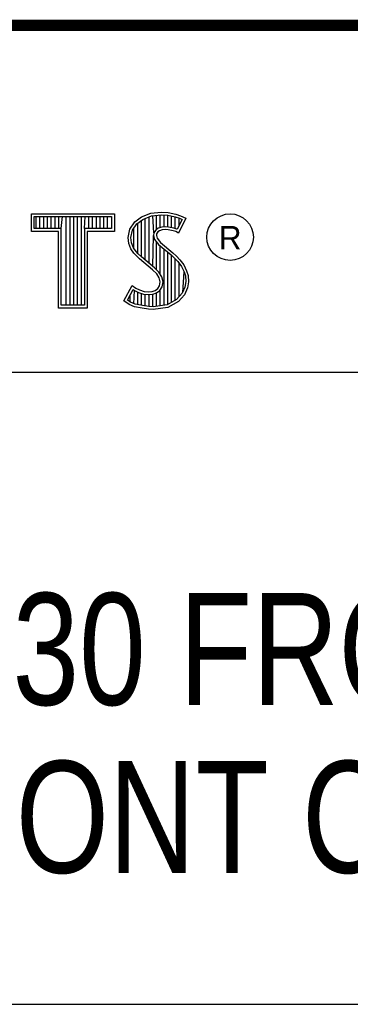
# Model space of a CAD drawing. Header units: inches. Extents: x 0 to 34, y 0 to 22.
# Tile 21 of 23: x 30.452 to 31.042, y 1.25 to 3.01. Entities that reach past the tile are written whole.
import ezdxf

# ---------------------------------------------------------------- set-up
doc = ezdxf.new("R2010")
doc.units = ezdxf.units.IN
doc.header["$LTSCALE"] = 1.87
doc.header["$MEASUREMENT"] = 0
doc.layers.get('0').update_dxf_attribs({"linetype": 'CONTINUOUS'})
doc.layers.add('NOTE', color=7, linetype='CONTINUOUS')
doc.styles.get("Standard").update_dxf_attribs({"font": 'txt', "width": 0.8})
doc.styles.add('TEXTSTYLE_2', font='txt')

msp = doc.modelspace()

# ---------------------------------------------------------------- linework, layer by layer
at = {"color": 2, "linetype": 'CONTINUOUS'}
for p, q in [((28.3793, 3.0003), (33.5093, 3.0003)), ((30.4728, 2.6631), (30.6211, 2.6631)), ((30.4728, 2.6317), (30.4728, 2.6631)), ((30.4776, 2.6583), (30.6162, 2.6583)), ((30.4776, 2.6366), (30.4776, 2.6583)), ((30.4815, 2.6366), (30.4815, 2.6583)), ((30.4882, 2.6366), (30.4882, 2.6583)), ((30.495, 2.6366), (30.495, 2.6583)), ((30.5017, 2.6366), (30.5017, 2.6583)), ((30.5084, 2.6366), (30.5084, 2.6583)), ((30.5151, 2.6366), (30.5151, 2.6583)), ((30.5218, 2.6366), (30.5218, 2.6583)), ((30.5263, 2.6366), (30.5285, 2.6583)), ((30.5352, 2.4996), (30.5352, 2.6583)), ((30.5419, 2.4996), (30.5419, 2.6583)), ((30.5486, 2.4996), (30.5486, 2.6583)), ((30.5554, 2.4996), (30.5554, 2.6583)), ((30.5621, 2.4996), (30.5621, 2.6583)), ((30.5676, 2.6366), (30.5688, 2.6583)), ((30.5755, 2.6366), (30.5755, 2.6583)), ((30.5822, 2.6366), (30.5822, 2.6583)), ((30.5889, 2.6366), (30.5889, 2.6583)), ((30.5956, 2.6366), (30.5956, 2.6583)), ((30.6023, 2.6366), (30.6023, 2.6583)), ((30.609, 2.6366), (30.609, 2.6583)), ((30.6162, 2.6583), (30.6162, 2.6366)), ((30.6211, 2.6631), (30.6211, 2.6317)), ((30.6577, 2.6488), (30.6695, 2.6575)), ((30.6695, 2.6575), (30.6863, 2.6642)), ((30.6719, 2.6532), (30.6875, 2.6594)), ((30.6829, 2.5748), (30.6829, 2.6576)), ((30.6863, 2.6642), (30.7049, 2.6662)), ((30.6875, 2.6594), (30.705, 2.6613)), ((30.6917, 2.629), (30.6896, 2.6596)), ((30.6963, 2.635), (30.6963, 2.6604)), ((30.703, 2.6384), (30.703, 2.6611)), ((30.7049, 2.6662), (30.7173, 2.6653)), ((30.705, 2.6613), (30.7166, 2.6605)), ((30.7097, 2.6396), (30.7097, 2.661)), ((30.7164, 2.6396), (30.7164, 2.6605)), ((30.7166, 2.6605), (30.7296, 2.6577)), ((30.7173, 2.6653), (30.7309, 2.6624)), ((30.7231, 2.6385), (30.7231, 2.6591)), ((30.7296, 2.6577), (30.7375, 2.655)), ((30.7299, 2.6368), (30.7299, 2.6576)), ((30.7309, 2.6624), (30.7393, 2.6595)), ((30.7393, 2.6595), (30.7486, 2.6552)), ((30.6487, 2.6355), (30.6577, 2.6488)), ((30.6533, 2.6336), (30.6612, 2.6454)), ((30.6612, 2.6454), (30.6719, 2.6532)), ((30.6627, 2.5927), (30.6627, 2.6465)), ((30.6695, 2.586), (30.6695, 2.6514)), ((30.6762, 2.5804), (30.6762, 2.6549)), ((30.7117, 2.6398), (30.7056, 2.6392)), ((30.7179, 2.6395), (30.7117, 2.6398)), ((30.742, 2.6529), (30.7333, 2.6355)), ((30.7486, 2.6552), (30.7353, 2.6286)), ((30.7366, 2.642), (30.7366, 2.6553)), ((30.7375, 2.655), (30.742, 2.6529)), ((30.5214, 2.6317), (30.4728, 2.6317)), ((30.5263, 2.6366), (30.4776, 2.6366)), ((30.5214, 2.4947), (30.5214, 2.6317)), ((30.5263, 2.4996), (30.5263, 2.6366)), ((30.6162, 2.6366), (30.5676, 2.6366)), ((30.5676, 2.6366), (30.5676, 2.4996)), ((30.6211, 2.6317), (30.5724, 2.6317)), ((30.5724, 2.6317), (30.5724, 2.4947)), ((30.6458, 2.621), (30.6487, 2.6355)), ((30.6507, 2.6208), (30.6533, 2.6336)), ((30.656, 2.5999), (30.656, 2.6377)), ((30.6896, 2.5692), (30.6912, 2.6242)), ((30.6917, 2.629), (30.6912, 2.6242)), ((30.6912, 2.6242), (30.6928, 2.6171)), ((30.6949, 2.634), (30.6917, 2.629)), ((30.6995, 2.6373), (30.6949, 2.634)), ((30.6965, 2.6274), (30.6962, 2.6245)), ((30.6962, 2.6245), (30.6973, 2.6193)), ((30.6985, 2.6306), (30.6965, 2.6274)), ((30.7017, 2.6329), (30.6985, 2.6306)), ((30.7056, 2.6392), (30.6995, 2.6373)), ((30.7066, 2.6344), (30.7017, 2.6329)), ((30.7118, 2.6349), (30.7066, 2.6344)), ((30.7173, 2.6346), (30.7118, 2.6349)), ((30.726, 2.6329), (30.7173, 2.6346)), ((30.7272, 2.6376), (30.7179, 2.6395)), ((30.7306, 2.6315), (30.726, 2.6329)), ((30.7327, 2.6359), (30.7272, 2.6376)), ((30.7353, 2.6286), (30.7306, 2.6315)), ((30.7333, 2.6355), (30.7327, 2.6359)), ((30.6469, 2.61), (30.6458, 2.621)), ((30.6507, 2.6002), (30.6469, 2.61)), ((30.6517, 2.6112), (30.6507, 2.6208)), ((30.6551, 2.6025), (30.6517, 2.6112)), ((30.6928, 2.6171), (30.6999, 2.6083)), ((30.6963, 2.563), (30.6963, 2.6128)), ((30.6973, 2.6193), (30.7034, 2.6118)), ((30.6999, 2.6083), (30.7224, 2.5896)), ((30.703, 2.5548), (30.703, 2.6058)), ((30.7034, 2.6118), (30.7257, 2.5932)), ((30.6559, 2.5927), (30.6507, 2.6002)), ((30.6597, 2.5958), (30.6551, 2.6025)), ((30.6661, 2.5825), (30.6559, 2.5927)), ((30.6637, 2.5918), (30.6597, 2.5958)), ((30.6694, 2.5861), (30.6637, 2.5918)), ((30.7097, 2.4997), (30.7097, 2.6002)), ((30.7164, 2.5006), (30.7164, 2.5946)), ((30.7224, 2.5896), (30.7283, 2.5837)), ((30.7231, 2.5049), (30.7231, 2.5889)), ((30.7257, 2.5932), (30.7318, 2.5872)), ((30.7318, 2.5872), (30.7379, 2.5808)), ((30.6892, 2.5631), (30.6661, 2.5825)), ((30.6925, 2.5667), (30.6694, 2.5861)), ((30.7283, 2.5837), (30.7342, 2.5776)), ((30.7299, 2.5074), (30.7299, 2.5821)), ((30.7342, 2.5776), (30.7407, 2.5692)), ((30.7366, 2.5148), (30.7366, 2.5745)), ((30.7379, 2.5808), (30.7448, 2.5718)), ((30.7407, 2.5692), (30.7455, 2.5596)), ((30.7448, 2.5718), (30.7501, 2.5614)), ((30.6968, 2.5556), (30.6892, 2.5631)), ((30.7006, 2.5587), (30.6925, 2.5667)), ((30.7011, 2.5487), (30.6968, 2.5556)), ((30.7056, 2.5506), (30.7006, 2.5587)), ((30.7433, 2.5222), (30.7455, 2.5596)), ((30.7455, 2.5596), (30.7478, 2.5521)), ((30.7478, 2.5521), (30.7486, 2.5419)), ((30.7501, 2.5614), (30.7527, 2.553)), ((30.7527, 2.553), (30.7535, 2.5417)), ((30.638, 2.5073), (30.653, 2.535)), ((30.653, 2.535), (30.6594, 2.5304)), ((30.6988, 2.5295), (30.7017, 2.5342)), ((30.7031, 2.5414), (30.7011, 2.5487)), ((30.7017, 2.5342), (30.7031, 2.5414)), ((30.7081, 2.5416), (30.7056, 2.5506)), ((30.7063, 2.5323), (30.7081, 2.5416)), ((30.7486, 2.5419), (30.7471, 2.5321)), ((30.7535, 2.5417), (30.7518, 2.5307)), ((30.6444, 2.5088), (30.6547, 2.5278)), ((30.6493, 2.5054), (30.6493, 2.518)), ((30.6547, 2.5278), (30.6569, 2.5262)), ((30.656, 2.5023), (30.6569, 2.5262)), ((30.6569, 2.5262), (30.6639, 2.5227)), ((30.6594, 2.5304), (30.6658, 2.5272)), ((30.6627, 2.5008), (30.6627, 2.5231)), ((30.6639, 2.5227), (30.6731, 2.5196)), ((30.6658, 2.5272), (30.6742, 2.5243)), ((30.6695, 2.4993), (30.6695, 2.5208)), ((30.6731, 2.5196), (30.6816, 2.5186)), ((30.6742, 2.5243), (30.6817, 2.5235)), ((30.6762, 2.4983), (30.6762, 2.5192)), ((30.6816, 2.5186), (30.6898, 2.5192)), ((30.6817, 2.5235), (30.6887, 2.524)), ((30.6829, 2.4973), (30.6829, 2.5184)), ((30.6887, 2.524), (30.6939, 2.5261)), ((30.6896, 2.497), (30.6896, 2.5192)), ((30.6898, 2.5192), (30.6962, 2.5217)), ((30.6939, 2.5261), (30.6988, 2.5295)), ((30.6962, 2.5217), (30.7024, 2.5261)), ((30.6963, 2.4979), (30.6963, 2.5218)), ((30.7024, 2.5261), (30.7063, 2.5323)), ((30.703, 2.4988), (30.703, 2.5266)), ((30.7421, 2.521), (30.7322, 2.51)), ((30.7463, 2.5183), (30.7353, 2.5061)), ((30.7471, 2.5321), (30.7421, 2.521)), ((30.7518, 2.5307), (30.7463, 2.5183)), ((30.5676, 2.4996), (30.5263, 2.4996)), ((30.6475, 2.5009), (30.638, 2.5073)), ((30.6498, 2.5052), (30.6444, 2.5088)), ((30.6568, 2.4971), (30.6475, 2.5009)), ((30.6582, 2.5018), (30.6498, 2.5052)), ((30.6713, 2.499), (30.6582, 2.5018)), ((30.6824, 2.4974), (30.6713, 2.499)), ((30.7152, 2.5004), (30.6902, 2.4971)), ((30.7322, 2.51), (30.7152, 2.5004)), ((30.7353, 2.5061), (30.7167, 2.4957)), ((30.5724, 2.4947), (30.5214, 2.4947)), ((30.6704, 2.4942), (30.6568, 2.4971)), ((30.682, 2.4925), (30.6704, 2.4942)), ((30.6904, 2.4922), (30.682, 2.4925)), ((30.6902, 2.4971), (30.6824, 2.4974)), ((30.7167, 2.4957), (30.6904, 2.4922)), ((28.7231, 2.38), (33.5, 2.38)), ((28.3793, 1.2503), (33.5093, 1.2503))]:
    msp.add_line(p, q, dxfattribs=at)
at = {"color": 7, "linetype": 'CONTINUOUS', "const_width": 0.02}
msp.add_lwpolyline([(25.58, 3), (33.5, 3)], dxfattribs=at)
at = {"color": 2, "linetype": 'CONTINUOUS'}
msp.add_circle((30.8277, 2.6214), 0.0416, dxfattribs=at)

# ---------------------------------------------------------------- texts
at = {"color": 2, "linetype": 'CONTINUOUS', "insert": (30.8076, 2.6413), "char_height": 0.042, "width": 0.041979, "attachment_point": 1, "line_spacing_factor": 0.9, "style": 'TEXTSTYLE_2'}
msp.add_mtext('R', dxfattribs=at)
at = {"layer": 'NOTE', "color": 7, "linetype": 'CONTINUOUS', "insert": (30.9443, 1.9853), "char_height": 0.2, "width": 3.36, "attachment_point": 2, "line_spacing_factor": 0.9}
msp.add_mtext('PXIE 4330 FRONT PANEL\\PWITH FRONT CONNECTOR', dxfattribs=at)

doc.saveas('drawing.dxf')
